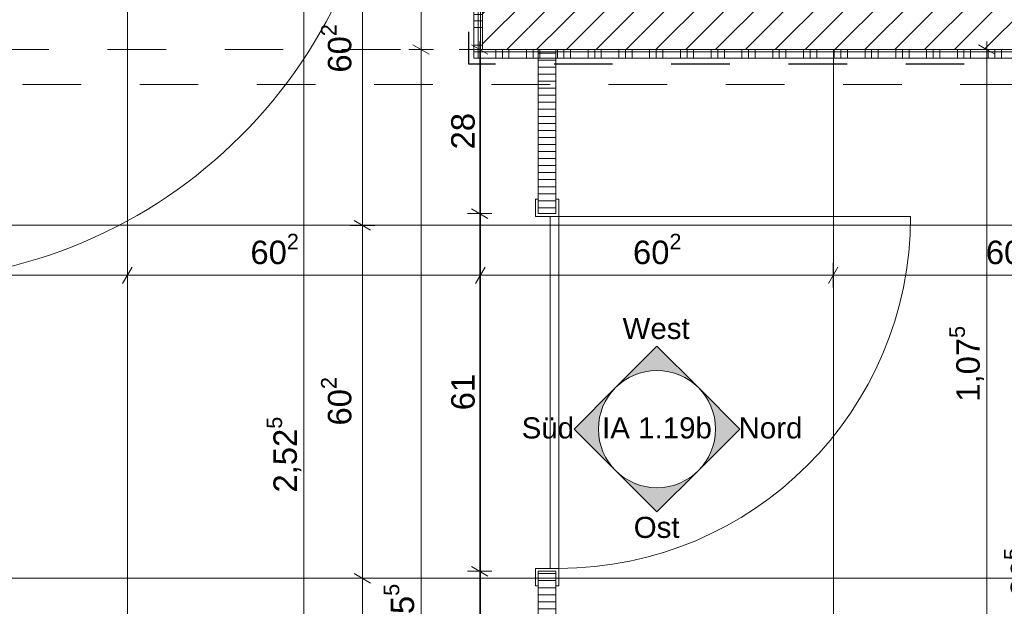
# Model space of a CAD drawing. Header units: metres. Extents: x -3.5 to 65.3, y -10.9 to 16.7.
# Tile 155 of 165: x 44.6 to 46.3, y 4.2 to 5.2. Entities that reach past the tile are written whole.
import ezdxf

# ---------------------------------------------------------------- set-up
doc = ezdxf.new("R2010")
doc.units = ezdxf.units.M
doc.header["$MEASUREMENT"] = 0
for name, pattern in [('Strichlinie eng', [0.046, 0.03, -0.016]), ('Untersicht', [0.04, 0.03, -0.01]), ('Wipeout_Contour', [1, 0, -1])]:
    doc.linetypes.add(name, pattern=pattern)
for name, color, linetype in [('102 - Bemaßung_ Beschriftung.Detail_ Ausschnitt', 7, 'Continuous'), ('206 - Marker.Innenansicht - Ausbau', 7, 'Continuous'), ('301 - Elemente.Linie', 7, 'Continuous'), ('605 - Struktur.Wand Innen', 7, 'Continuous'), ('608 - Struktur.Träger', 7, 'Continuous'), ('654 - Abdeckung.Wand Belag', 7, 'Continuous'), ('Neubau_606 - Struktur.Wand Innen Ausbau', 7, 'Continuous'), ('Neubau_650 - Abdeckung.Fußboden Aufbau', 7, 'Continuous'), ('Neubau_653 - Abdeckung.TB Verkofferung', 7, 'Continuous'), ('Neubau_702 - Einrichtung.Möbel Sanitär', 7, 'Continuous')]:
    doc.layers.add(name, color=color, linetype=linetype)
doc.styles.add('ERSTELLTER_STIL_1', font='txt')
doc.dimstyles.new('ERSTELLTER_STIL__1', dxfattribs={"dimtxt": 0.04, "dimasz": 0.02128, "dimexe": 0.18, "dimexo": 0.0625, "dimgap": 0, "dimtad": 1, "dimzin": 0, "dimdsep": 46, "dimtxsty": 'ERSTELLTER_STIL_1', "dimblk": 'ARROWHEAD_2', "dimblk1": 'ARROWHEAD_2', "dimblk2": 'ARROWHEAD_2', "dimcen": 0.09, "dimse1": 1, "dimse2": 1, "dimclrd": 7, "dimclre": 7, "dimclrt": 7, "dimazin": 0, "dimtfac": 1, "dimtdec": 4, "dimtmove": 0, "dimatfit": 3, "dimfxl": 1, "dimtolj": 1, "dimtzin": 0, "dimarcsym": 0})
doc.dimstyles.new('ERSTELLTER_STIL__3', dxfattribs={"dimtxt": 0.04, "dimasz": 0.02128, "dimexe": 0.18, "dimexo": 0.0625, "dimgap": 0, "dimtad": 1, "dimtih": 1, "dimtoh": 1, "dimzin": 0, "dimdsep": 46, "dimtxsty": 'ERSTELLTER_STIL_1', "dimblk": 'ARROWHEAD_2', "dimblk1": 'ARROWHEAD_2', "dimblk2": 'ARROWHEAD_2', "dimcen": 0.09, "dimse1": 1, "dimse2": 1, "dimclrd": 7, "dimclre": 7, "dimclrt": 7, "dimazin": 0, "dimtfac": 1, "dimtdec": 4, "dimtmove": 0, "dimatfit": 3, "dimfxl": 1, "dimtolj": 1, "dimtzin": 0, "dimarcsym": 0})
doc.dimstyles.new('ERSTELLTER_STIL__4', dxfattribs={"dimtxt": 0.04, "dimasz": 0.02128, "dimexe": 0.18, "dimexo": 0.0625, "dimgap": 0, "dimtad": 1, "dimtih": 1, "dimtoh": 1, "dimzin": 0, "dimdsep": 46, "dimtxsty": 'ERSTELLTER_STIL_1', "dimblk": 'ARROWHEAD_2', "dimblk1": 'ARROWHEAD_2', "dimblk2": 'ARROWHEAD_2', "dimcen": 0.09, "dimse1": 1, "dimse2": 1, "dimclrd": 7, "dimclre": 7, "dimclrt": 7, "dimazin": 0, "dimtfac": 1, "dimtdec": 4, "dimtmove": 2, "dimatfit": 3, "dimfxl": 1, "dimtolj": 1, "dimtzin": 0, "dimarcsym": 0})
pattern_1 = [(45, (0, 0), (-0.025455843, 0.025455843), [])]
pattern_2 = [(0, (0, 0), (0, 0.0120000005), [])]

# ---------------------------------------------------------------- blocks, each defined once
blk = doc.blocks.new('*X163')
at = {"layer": '654 - Abdeckung.Wand Belag', "color": 7, "linetype": 'Continuous', "lineweight": 5}
for p, q in [((45.405, 5.175), (45.4125, 5.175)), ((45.4125, 5.1825), (45.4125, 5.175)), ((45.4125, 5.175), (45.42, 5.175)), ((45.4163, 5.1863), (45.42, 5.1863))]:
    blk.add_line(p, q, dxfattribs=at)
blk = doc.blocks.new('*X164')
at = {"layer": '654 - Abdeckung.Wand Belag', "color": 7, "linetype": 'Continuous', "lineweight": 5}
for p, q in [((45.4125, 5.745), (45.4125, 5.7225)), ((45.405, 5.7225), (45.4125, 5.7225)), ((45.4125, 5.7225), (45.42, 5.7225)), ((45.4125, 5.7225), (45.4125, 5.67)), ((45.405, 5.7113), (45.4125, 5.7113)), ((45.405, 5.7), (45.4125, 5.7)), ((45.4125, 5.7113), (45.42, 5.7113)), ((45.4125, 5.7), (45.42, 5.7)), ((45.405, 5.67), (45.4125, 5.67)), ((45.4125, 5.67), (45.42, 5.67)), ((45.4125, 5.67), (45.4125, 5.6175)), ((45.405, 5.6588), (45.4125, 5.6588)), ((45.405, 5.6475), (45.4125, 5.6475)), ((45.4125, 5.6588), (45.42, 5.6588)), ((45.4125, 5.6475), (45.42, 5.6475)), ((45.405, 5.6175), (45.4125, 5.6175)), ((45.4125, 5.6175), (45.42, 5.6175)), ((45.4125, 5.6175), (45.4125, 5.565)), ((45.405, 5.6063), (45.4125, 5.6063)), ((45.405, 5.595), (45.4125, 5.595)), ((45.4125, 5.6063), (45.42, 5.6063)), ((45.4125, 5.595), (45.42, 5.595)), ((45.405, 5.565), (45.4125, 5.565)), ((45.4125, 5.565), (45.42, 5.565)), ((45.4125, 5.565), (45.4125, 5.5125)), ((45.405, 5.5538), (45.4125, 5.5538)), ((45.4125, 5.5538), (45.42, 5.5538)), ((45.405, 5.5425), (45.4125, 5.5425)), ((45.4125, 5.5425), (45.42, 5.5425)), ((45.405, 5.5125), (45.4125, 5.5125)), ((45.4125, 5.5125), (45.42, 5.5125)), ((45.4125, 5.5125), (45.4125, 5.46)), ((45.405, 5.5013), (45.4125, 5.5013)), ((45.4125, 5.5013), (45.42, 5.5013)), ((45.405, 5.49), (45.4125, 5.49)), ((45.4125, 5.49), (45.42, 5.49)), ((45.405, 5.46), (45.4125, 5.46)), ((45.4125, 5.46), (45.42, 5.46)), ((45.4125, 5.46), (45.4125, 5.4075)), ((45.405, 5.4488), (45.4125, 5.4488)), ((45.4125, 5.4488), (45.42, 5.4488)), ((45.405, 5.4375), (45.4125, 5.4375)), ((45.4125, 5.4375), (45.42, 5.4375)), ((45.405, 5.4075), (45.4125, 5.4075)), ((45.405, 5.3963), (45.4125, 5.3963)), ((45.4125, 5.4075), (45.42, 5.4075)), ((45.4125, 5.4075), (45.4125, 5.355)), ((45.4125, 5.3963), (45.42, 5.3963)), ((45.405, 5.385), (45.4125, 5.385)), ((45.4125, 5.385), (45.42, 5.385)), ((45.405, 5.355), (45.4125, 5.355)), ((45.405, 5.3438), (45.4125, 5.3438)), ((45.4125, 5.355), (45.42, 5.355)), ((45.4125, 5.355), (45.4125, 5.3025)), ((45.4125, 5.3438), (45.42, 5.3438)), ((45.405, 5.3325), (45.4125, 5.3325)), ((45.4125, 5.3325), (45.42, 5.3325)), ((45.405, 5.3025), (45.4125, 5.3025)), ((45.4125, 5.3025), (45.42, 5.3025)), ((45.4125, 5.3025), (45.4125, 5.25)), ((45.405, 5.2913), (45.4125, 5.2913)), ((45.405, 5.28), (45.4125, 5.28)), ((45.4125, 5.2913), (45.42, 5.2913)), ((45.4125, 5.28), (45.42, 5.28)), ((45.405, 5.25), (45.4125, 5.25)), ((45.4125, 5.25), (45.42, 5.25)), ((45.4125, 5.25), (45.4125, 5.1975)), ((45.405, 5.2388), (45.4125, 5.2388)), ((45.405, 5.2275), (45.4125, 5.2275)), ((45.4125, 5.2388), (45.42, 5.2388)), ((45.4125, 5.2275), (45.42, 5.2275)), ((45.405, 5.1975), (45.4125, 5.1975)), ((45.4125, 5.1975), (45.42, 5.1975)), ((45.4125, 5.1975), (45.4125, 5.19))]:
    blk.add_line(p, q, dxfattribs=at)
blk = doc.blocks.new('*X165')
at = {"layer": '654 - Abdeckung.Wand Belag', "color": 7, "linetype": 'Continuous', "lineweight": 5}
for p, q in [((45.405, 5.1863), (45.4125, 5.1863)), ((45.405, 5.175), (45.405, 5.175)), ((45.4125, 5.19), (45.4125, 5.1825)), ((45.4125, 5.1863), (45.4163, 5.1863))]:
    blk.add_line(p, q, dxfattribs=at)
blk = doc.blocks.new('*X166')
at = {"layer": '654 - Abdeckung.Wand Belag', "color": 7, "linetype": 'Continuous', "lineweight": 5}
for p, q in [((45.42, 5.1863), (45.465, 5.1863)), ((45.42, 5.175), (45.465, 5.175)), ((45.4425, 5.19), (45.4425, 5.175)), ((45.4537, 5.19), (45.4537, 5.175)), ((45.465, 5.19), (45.465, 5.175)), ((45.465, 5.1863), (45.5175, 5.1863)), ((45.465, 5.175), (45.5175, 5.175)), ((45.495, 5.19), (45.495, 5.175)), ((45.5062, 5.19), (45.5062, 5.175)), ((45.5175, 5.19), (45.5175, 5.175)), ((45.5175, 5.1863), (45.57, 5.1863)), ((45.5175, 5.175), (45.57, 5.175)), ((45.5475, 5.19), (45.5475, 5.175)), ((45.5587, 5.19), (45.5587, 5.175)), ((45.57, 5.19), (45.57, 5.175)), ((45.57, 5.1863), (45.6225, 5.1863)), ((45.57, 5.175), (45.6225, 5.175)), ((45.6, 5.19), (45.6, 5.175)), ((45.6112, 5.19), (45.6112, 5.175)), ((45.6225, 5.19), (45.6225, 5.175)), ((45.6225, 5.1863), (45.675, 5.1863)), ((45.6225, 5.175), (45.675, 5.175)), ((45.6525, 5.19), (45.6525, 5.175)), ((45.6637, 5.19), (45.6637, 5.175)), ((45.675, 5.19), (45.675, 5.175)), ((45.675, 5.1863), (45.7275, 5.1863)), ((45.675, 5.175), (45.7275, 5.175)), ((45.705, 5.19), (45.705, 5.175)), ((45.7162, 5.19), (45.7162, 5.175)), ((45.7275, 5.19), (45.7275, 5.175)), ((45.7275, 5.1863), (45.78, 5.1863)), ((45.7275, 5.175), (45.78, 5.175)), ((45.7575, 5.19), (45.7575, 5.175)), ((45.7687, 5.19), (45.7687, 5.175)), ((45.78, 5.19), (45.78, 5.175)), ((45.78, 5.1863), (45.8325, 5.1863)), ((45.78, 5.175), (45.8325, 5.175)), ((45.81, 5.19), (45.81, 5.175)), ((45.8212, 5.19), (45.8212, 5.175)), ((45.8325, 5.19), (45.8325, 5.175)), ((45.8325, 5.1863), (45.885, 5.1863)), ((45.8325, 5.175), (45.885, 5.175)), ((45.8625, 5.19), (45.8625, 5.175)), ((45.8737, 5.19), (45.8737, 5.175)), ((45.885, 5.19), (45.885, 5.175)), ((45.885, 5.1863), (45.9375, 5.1863)), ((45.885, 5.175), (45.9375, 5.175)), ((45.915, 5.19), (45.915, 5.175)), ((45.9262, 5.19), (45.9262, 5.175)), ((45.9375, 5.19), (45.9375, 5.175)), ((45.9375, 5.1863), (45.99, 5.1863)), ((45.9375, 5.175), (45.99, 5.175)), ((45.9675, 5.19), (45.9675, 5.175)), ((45.9787, 5.19), (45.9787, 5.175)), ((45.99, 5.19), (45.99, 5.175)), ((45.99, 5.1863), (46.0425, 5.1863)), ((45.99, 5.175), (46.0425, 5.175)), ((46.02, 5.19), (46.02, 5.175)), ((46.0312, 5.19), (46.0312, 5.175)), ((46.0425, 5.19), (46.0425, 5.175)), ((46.0425, 5.1863), (46.095, 5.1863)), ((46.0425, 5.175), (46.095, 5.175)), ((46.0725, 5.19), (46.0725, 5.175)), ((46.0837, 5.19), (46.0837, 5.175)), ((46.095, 5.19), (46.095, 5.175)), ((46.095, 5.1863), (46.1475, 5.1863)), ((46.095, 5.175), (46.1475, 5.175)), ((46.125, 5.19), (46.125, 5.175)), ((46.1362, 5.19), (46.1362, 5.175)), ((46.1475, 5.19), (46.1475, 5.175)), ((46.1475, 5.1863), (46.2, 5.1863)), ((46.1475, 5.175), (46.2, 5.175)), ((46.1775, 5.19), (46.1775, 5.175)), ((46.1887, 5.19), (46.1887, 5.175)), ((46.2, 5.19), (46.2, 5.175)), ((46.2, 5.1863), (46.2525, 5.1863)), ((46.2, 5.175), (46.2525, 5.175)), ((46.23, 5.19), (46.23, 5.175)), ((46.2412, 5.19), (46.2412, 5.175)), ((46.2525, 5.19), (46.2525, 5.175)), ((46.2525, 5.1863), (46.305, 5.1863)), ((46.2525, 5.175), (46.305, 5.175)), ((46.2825, 5.19), (46.2825, 5.175)), ((46.2937, 5.19), (46.2937, 5.175)), ((46.305, 5.19), (46.305, 5.175)), ((46.305, 5.1863), (46.3575, 5.1863)), ((46.305, 5.175), (46.3575, 5.175)), ((46.335, 5.19), (46.335, 5.175)), ((46.3462, 5.19), (46.3462, 5.175)), ((46.3575, 5.19), (46.3575, 5.175)), ((46.3575, 5.1863), (46.41, 5.1863)), ((46.3575, 5.175), (46.41, 5.175)), ((46.3875, 5.19), (46.3875, 5.175)), ((46.3987, 5.19), (46.3987, 5.175)), ((46.41, 5.19), (46.41, 5.175)), ((46.41, 5.1863), (46.4625, 5.1863)), ((46.41, 5.175), (46.4625, 5.175)), ((46.44, 5.19), (46.44, 5.175)), ((46.4512, 5.19), (46.4512, 5.175)), ((46.4625, 5.19), (46.4625, 5.175)), ((46.4625, 5.1863), (46.515, 5.1863)), ((46.4625, 5.175), (46.515, 5.175)), ((46.4925, 5.19), (46.4925, 5.175)), ((46.5037, 5.19), (46.5037, 5.175)), ((46.515, 5.19), (46.515, 5.175)), ((46.515, 5.1863), (46.5675, 5.1863)), ((46.515, 5.175), (46.5675, 5.175)), ((46.545, 5.19), (46.545, 5.175)), ((46.5562, 5.19), (46.5562, 5.175)), ((46.5675, 5.19), (46.5675, 5.175)), ((46.5675, 5.1863), (46.605, 5.1863)), ((46.5675, 5.175), (46.605, 5.175)), ((46.5975, 5.19), (46.5975, 5.175))]:
    blk.add_line(p, q, dxfattribs=at)
blk = doc.blocks.new('*D232')
at = {"layer": '102 - Bemaßung_ Beschriftung.Detail_ Ausschnitt', "color": 7, "linetype": 'Continuous', "lineweight": 5}
for p, q in [((45.6981, 6.489), (45.6819, 6.461)), ((45.69, 6.454), (45.69, 6.496)), ((46.6281, 6.489), (46.6119, 6.461)), ((46.62, 6.454), (46.62, 6.496)), ((45.69, 6.475), (46.62, 6.475))]:
    blk.add_line(p, q, dxfattribs=at)
at = {"layer": '102 - Bemaßung_ Beschriftung.Detail_ Ausschnitt', "color": 7, "lineweight": 5, "insert": (46.1246, 6.483), "char_height": 0.04, "attachment_point": 7, "style": 'ERSTELLTER_STIL_1'}
blk.add_mtext('\\A1;{\\pql;\\fArial|b0|i0|c0|p38;93}', dxfattribs=at)
blk = doc.blocks.new('ARROWHEAD_2')
at = {"color": 0, "linetype": 'Continuous', "lineweight": 0}
for p, q in [((0, 0), (-1, 0)), ((-0.378, -0.655), (0.378, 0.655))]:
    blk.add_line(p, q, dxfattribs=at)
blk = doc.blocks.new('*D255')
at = {"layer": '102 - Bemaßung_ Beschriftung.Detail_ Ausschnitt', "color": 7, "linetype": 'Continuous', "lineweight": 5}
for p, q in [((45.301, 5.1981), (45.329, 5.1819)), ((45.336, 5.19), (45.294, 5.19)), ((45.315, 3.235), (45.315, 5.19)), ((45.301, 3.2431), (45.329, 3.2269)), ((45.336, 3.235), (45.294, 3.235)), ((45.315, 3.2213), (45.315, 3.235))]:
    blk.add_line(p, q, dxfattribs=at)
at = {"layer": '102 - Bemaßung_ Beschriftung.Detail_ Ausschnitt', "color": 7, "lineweight": 5, "insert": (45.3148, 4.1493), "char_height": 0.04, "attachment_point": 7, "rotation": 90, "style": 'ERSTELLTER_STIL_1'}
blk.add_mtext('\\A1;{\\pql;\\fArial|b0|i0|c0|p38;1,95\\fArial|b0|i0|c0|p38;\\A1{\\H.66x;\\S5^  ;}}', dxfattribs=at)
blk = doc.blocks.new('*D256')
at = {"layer": '102 - Bemaßung_ Beschriftung.Detail_ Ausschnitt', "color": 7, "linetype": 'Continuous', "lineweight": 5}
for p, q in [((45.329, 5.7519), (45.301, 5.7681)), ((45.315, 5.76), (45.315, 5.7737)), ((45.336, 5.76), (45.294, 5.76)), ((45.315, 5.19), (45.315, 5.76)), ((45.301, 5.1981), (45.329, 5.1819)), ((45.336, 5.19), (45.294, 5.19))]:
    blk.add_line(p, q, dxfattribs=at)
at = {"layer": '102 - Bemaßung_ Beschriftung.Detail_ Ausschnitt', "color": 7, "lineweight": 5, "insert": (45.307, 5.4446), "char_height": 0.04, "attachment_point": 7, "rotation": 90, "style": 'ERSTELLTER_STIL_1'}
blk.add_mtext('\\A1;{\\pql;\\fArial|b0|i0|c0|p38;57}', dxfattribs=at)
blk = doc.blocks.new('*D259')
at = {"layer": '102 - Bemaßung_ Beschriftung.Detail_ Ausschnitt', "color": 7, "linetype": 'Continuous', "lineweight": 5}
for p, q in [((46.294, 5.1819), (46.266, 5.1981)), ((46.28, 5.19), (46.28, 5.2037)), ((46.301, 5.19), (46.259, 5.19)), ((46.28, 4.115), (46.28, 5.19)), ((46.266, 4.1231), (46.294, 4.1069)), ((46.301, 4.115), (46.259, 4.115))]:
    blk.add_line(p, q, dxfattribs=at)
at = {"layer": '102 - Bemaßung_ Beschriftung.Detail_ Ausschnitt', "color": 7, "lineweight": 5, "insert": (46.2798, 4.5893), "char_height": 0.04, "attachment_point": 7, "rotation": 90, "style": 'ERSTELLTER_STIL_1'}
blk.add_mtext('\\A1;{\\pql;\\fArial|b0|i0|c0|p38;1,07\\fArial|b0|i0|c0|p38;\\A1{\\H.66x;\\S5^  ;}}', dxfattribs=at)
blk = doc.blocks.new('*D326')
at = {"layer": '102 - Bemaßung_ Beschriftung.Detail_ Ausschnitt', "color": 7, "linetype": 'Continuous', "lineweight": 5}
for p, q in [((46.366, 4.4881), (46.394, 4.4719)), ((46.401, 4.48), (46.359, 4.48)), ((46.38, 4.115), (46.38, 4.48)), ((46.366, 4.1231), (46.394, 4.1069)), ((46.401, 4.115), (46.359, 4.115))]:
    blk.add_line(p, q, dxfattribs=at)
at = {"layer": '102 - Bemaßung_ Beschriftung.Detail_ Ausschnitt', "color": 7, "lineweight": 5, "insert": (46.3727, 4.2571), "char_height": 0.04, "attachment_point": 7, "rotation": 90, "style": 'ERSTELLTER_STIL_1'}
blk.add_mtext('\\A1;{\\pql;\\fArial|b0|i0|c0|p38;36\\fArial|b0|i0|c0|p38;\\A1{\\H.66x;\\S5^  ;}}', dxfattribs=at)
blk = doc.blocks.new('*D334')
at = {"layer": '102 - Bemaßung_ Beschriftung.Detail_ Ausschnitt', "color": 7, "linetype": 'Continuous', "lineweight": 5}
for p, q in [((45.401, 4.3081), (45.429, 4.2919)), ((45.436, 4.3), (45.394, 4.3)), ((45.415, 3.9775), (45.415, 4.3)), ((45.401, 3.9856), (45.429, 3.9694)), ((45.436, 3.9775), (45.394, 3.9775))]:
    blk.add_line(p, q, dxfattribs=at)
at = {"layer": '102 - Bemaßung_ Beschriftung.Detail_ Ausschnitt', "color": 7, "lineweight": 5, "insert": (45.4077, 4.0884), "char_height": 0.04, "attachment_point": 7, "rotation": 90, "style": 'ERSTELLTER_STIL_1'}
blk.add_mtext('\\A1;{\\pql;\\fArial|b0|i0|c0|p38;32\\fArial|b0|i0|c0|p38;\\A1{\\H.66x;\\S25^  ;}}', dxfattribs=at)
blk = doc.blocks.new('*D335')
at = {"layer": '102 - Bemaßung_ Beschriftung.Detail_ Ausschnitt', "color": 7, "linetype": 'Continuous', "lineweight": 5}
for p, q in [((45.436, 4.91), (45.394, 4.91)), ((45.401, 4.9181), (45.429, 4.9019)), ((45.415, 4.3), (45.415, 4.91)), ((45.401, 4.3081), (45.429, 4.2919)), ((45.436, 4.3), (45.394, 4.3))]:
    blk.add_line(p, q, dxfattribs=at)
at = {"layer": '102 - Bemaßung_ Beschriftung.Detail_ Ausschnitt', "color": 7, "lineweight": 5, "insert": (45.407, 4.5746), "char_height": 0.04, "attachment_point": 7, "rotation": 90, "style": 'ERSTELLTER_STIL_1'}
blk.add_mtext('\\A1;{\\pql;\\fArial|b0|i0|c0|p38;61}', dxfattribs=at)
blk = doc.blocks.new('*D336')
at = {"layer": '102 - Bemaßung_ Beschriftung.Detail_ Ausschnitt', "color": 7, "linetype": 'Continuous', "lineweight": 5}
for p, q in [((45.429, 5.1819), (45.401, 5.1981)), ((45.415, 5.19), (45.415, 5.2037)), ((45.436, 5.19), (45.394, 5.19)), ((45.415, 4.91), (45.415, 5.19)), ((45.436, 4.91), (45.394, 4.91)), ((45.401, 4.9181), (45.429, 4.9019))]:
    blk.add_line(p, q, dxfattribs=at)
at = {"layer": '102 - Bemaßung_ Beschriftung.Detail_ Ausschnitt', "color": 7, "lineweight": 5, "insert": (45.407, 5.0196), "char_height": 0.04, "attachment_point": 7, "rotation": 90, "style": 'ERSTELLTER_STIL_1'}
blk.add_mtext('\\A1;{\\pql;\\fArial|b0|i0|c0|p38;28}', dxfattribs=at)
blk = doc.blocks.new('*D351')
at = {"layer": '102 - Bemaßung_ Beschriftung.Detail_ Ausschnitt', "color": 7, "linetype": 'Continuous', "lineweight": 5}
for p, q in [((45.129, 5.7519), (45.101, 5.7681)), ((45.115, 5.76), (45.115, 5.7737)), ((45.136, 5.76), (45.094, 5.76)), ((45.115, 3.235), (45.115, 5.76)), ((45.101, 3.2431), (45.129, 3.2269)), ((45.136, 3.235), (45.094, 3.235)), ((45.115, 3.2213), (45.115, 3.235))]:
    blk.add_line(p, q, dxfattribs=at)
at = {"layer": '102 - Bemaßung_ Beschriftung.Detail_ Ausschnitt', "color": 7, "lineweight": 5, "insert": (45.1148, 4.4343), "char_height": 0.04, "attachment_point": 7, "rotation": 90, "style": 'ERSTELLTER_STIL_1'}
blk.add_mtext('\\A1;{\\pql;\\fArial|b0|i0|c0|p38;2,52\\fArial|b0|i0|c0|p38;\\A1{\\H.66x;\\S5^  ;}}', dxfattribs=at)
blk = doc.blocks.new('*D383')
at = {"layer": '102 - Bemaßung_ Beschriftung.Detail_ Ausschnitt', "color": 7, "linetype": 'Continuous', "lineweight": 5}
for p, q in [((44.212, 4.784), (44.212, 4.826)), ((44.814, 4.784), (44.814, 4.826)), ((44.2201, 4.819), (44.2039, 4.791)), ((44.212, 4.805), (44.814, 4.805)), ((44.8221, 4.819), (44.8059, 4.791))]:
    blk.add_line(p, q, dxfattribs=at)
at = {"layer": '102 - Bemaßung_ Beschriftung.Detail_ Ausschnitt', "color": 7, "lineweight": 5, "insert": (44.4726, 4.8123), "char_height": 0.04, "attachment_point": 7, "style": 'ERSTELLTER_STIL_1'}
blk.add_mtext('\\A1;{\\pql;\\fArial|b0|i0|c0|p38;60\\fArial|b0|i0|c0|p38;\\A1{\\H.66x;\\S2^  ;}}', dxfattribs=at)
blk = doc.blocks.new('*D384')
at = {"layer": '102 - Bemaßung_ Beschriftung.Detail_ Ausschnitt', "color": 7, "linetype": 'Continuous', "lineweight": 5}
for p, q in [((44.814, 4.784), (44.814, 4.826)), ((45.416, 4.784), (45.416, 4.826)), ((44.8221, 4.819), (44.8059, 4.791)), ((44.814, 4.805), (45.416, 4.805)), ((45.4241, 4.819), (45.4079, 4.791))]:
    blk.add_line(p, q, dxfattribs=at)
at = {"layer": '102 - Bemaßung_ Beschriftung.Detail_ Ausschnitt', "color": 7, "lineweight": 5, "insert": (45.0239, 4.8123), "char_height": 0.04, "attachment_point": 7, "style": 'ERSTELLTER_STIL_1'}
blk.add_mtext('\\A1;{\\pql;\\fArial|b0|i0|c0|p38;60\\fArial|b0|i0|c0|p38;\\A1{\\H.66x;\\S2^  ;}}', dxfattribs=at)
blk = doc.blocks.new('*D385')
at = {"layer": '102 - Bemaßung_ Beschriftung.Detail_ Ausschnitt', "color": 7, "linetype": 'Continuous', "lineweight": 5}
for p, q in [((45.416, 4.784), (45.416, 4.826)), ((46.018, 4.784), (46.018, 4.826)), ((45.4241, 4.819), (45.4079, 4.791)), ((45.416, 4.805), (46.018, 4.805)), ((46.0261, 4.819), (46.0099, 4.791))]:
    blk.add_line(p, q, dxfattribs=at)
at = {"layer": '102 - Bemaßung_ Beschriftung.Detail_ Ausschnitt', "color": 7, "lineweight": 5, "insert": (45.6766, 4.8123), "char_height": 0.04, "attachment_point": 7, "style": 'ERSTELLTER_STIL_1'}
blk.add_mtext('\\A1;{\\pql;\\fArial|b0|i0|c0|p38;60\\fArial|b0|i0|c0|p38;\\A1{\\H.66x;\\S2^  ;}}', dxfattribs=at)
blk = doc.blocks.new('*D386')
at = {"layer": '102 - Bemaßung_ Beschriftung.Detail_ Ausschnitt', "color": 7, "linetype": 'Continuous', "lineweight": 5}
for p, q in [((46.018, 4.784), (46.018, 4.826)), ((46.62, 4.784), (46.62, 4.826)), ((46.0261, 4.819), (46.0099, 4.791)), ((46.018, 4.805), (46.62, 4.805)), ((46.6281, 4.819), (46.6119, 4.791))]:
    blk.add_line(p, q, dxfattribs=at)
at = {"layer": '102 - Bemaßung_ Beschriftung.Detail_ Ausschnitt', "color": 7, "lineweight": 5, "insert": (46.2786, 4.8123), "char_height": 0.04, "attachment_point": 7, "style": 'ERSTELLTER_STIL_1'}
blk.add_mtext('\\A1;{\\pql;\\fArial|b0|i0|c0|p38;60\\fArial|b0|i0|c0|p38;\\A1{\\H.66x;\\S2^  ;}}', dxfattribs=at)
blk = doc.blocks.new('*D390')
at = {"layer": '102 - Bemaßung_ Beschriftung.Detail_ Ausschnitt', "color": 7, "linetype": 'Continuous', "lineweight": 5}
for p, q in [((45.236, 4.288), (45.194, 4.288)), ((45.201, 4.2961), (45.229, 4.2799)), ((45.215, 3.686), (45.215, 4.288)), ((45.201, 3.6941), (45.229, 3.6779))]:
    blk.add_line(p, q, dxfattribs=at)
at = {"layer": '102 - Bemaßung_ Beschriftung.Detail_ Ausschnitt', "color": 7, "lineweight": 5, "insert": (45.2077, 3.9466), "char_height": 0.04, "attachment_point": 7, "rotation": 90, "style": 'ERSTELLTER_STIL_1'}
blk.add_mtext('\\A1;{\\pql;\\fArial|b0|i0|c0|p38;60\\fArial|b0|i0|c0|p38;\\A1{\\H.66x;\\S2^  ;}}', dxfattribs=at)
blk = doc.blocks.new('*D391')
at = {"layer": '102 - Bemaßung_ Beschriftung.Detail_ Ausschnitt', "color": 7, "linetype": 'Continuous', "lineweight": 5}
for p, q in [((45.236, 4.89), (45.194, 4.89)), ((45.201, 4.8981), (45.229, 4.8819)), ((45.215, 4.288), (45.215, 4.89)), ((45.236, 4.288), (45.194, 4.288)), ((45.201, 4.2961), (45.229, 4.2799))]:
    blk.add_line(p, q, dxfattribs=at)
at = {"layer": '102 - Bemaßung_ Beschriftung.Detail_ Ausschnitt', "color": 7, "lineweight": 5, "insert": (45.2077, 4.5486), "char_height": 0.04, "attachment_point": 7, "rotation": 90, "style": 'ERSTELLTER_STIL_1'}
blk.add_mtext('\\A1;{\\pql;\\fArial|b0|i0|c0|p38;60\\fArial|b0|i0|c0|p38;\\A1{\\H.66x;\\S2^  ;}}', dxfattribs=at)
blk = doc.blocks.new('*D392')
at = {"layer": '102 - Bemaßung_ Beschriftung.Detail_ Ausschnitt', "color": 7, "linetype": 'Continuous', "lineweight": 5}
for p, q in [((45.201, 5.5001), (45.229, 5.4839)), ((45.236, 5.492), (45.194, 5.492)), ((45.215, 4.89), (45.215, 5.492)), ((45.236, 4.89), (45.194, 4.89)), ((45.201, 4.8981), (45.229, 4.8819))]:
    blk.add_line(p, q, dxfattribs=at)
at = {"layer": '102 - Bemaßung_ Beschriftung.Detail_ Ausschnitt', "color": 7, "lineweight": 5, "insert": (45.2077, 5.1506), "char_height": 0.04, "attachment_point": 7, "rotation": 90, "style": 'ERSTELLTER_STIL_1'}
blk.add_mtext('\\A1;{\\pql;\\fArial|b0|i0|c0|p38;60\\fArial|b0|i0|c0|p38;\\A1{\\H.66x;\\S2^  ;}}', dxfattribs=at)

msp = doc.modelspace()

# ---------------------------------------------------------------- hatches: boundary and pattern name
at = {"layer": '206 - Marker.Innenansicht - Ausbau', "linetype": 'Continuous', "lineweight": 0, "true_color": 0x000000}
for points in [[(45.7882, 4.6132), (45.7175, 4.6839), (45.6468, 4.6132, -0.414214)], [(45.6468, 4.6132), (45.5761, 4.5425), (45.6468, 4.4718, -0.414214)], [(45.7882, 4.4718), (45.8589, 4.5425), (45.7882, 4.6132, -0.414214)], [(45.6468, 4.4718), (45.7175, 4.4011), (45.7882, 4.4718, -0.414214)]]:
    msp.add_hatch(color=18, dxfattribs=at).paths.add_polyline_path(points)
at = {"layer": 'Neubau_650 - Abdeckung.Fußboden Aufbau', "linetype": 'Continuous', "lineweight": 13, "true_color": 0xafafaf}
h = msp.add_hatch(dxfattribs=at)
h.set_pattern_fill('Raster_60x60_Fuge_2mm_0001', color=253, style=0, pattern_type=2)
h.set_pattern_definition([(360, (44.814, 4.89), (4e-09, 0.602), []), (90, (44.814, 4.89), (-0.602, 4e-09), [])])
h.paths.add_polyline_path([(45.4202, 5.76), (44.39, 5.76), (44.39, 3.235), (47.045, 3.235), (47.045, 4.89), (46.62, 4.89), (46.62, 5.19), (45.4202, 5.19)])
at = {"layer": 'Neubau_702 - Einrichtung.Möbel Sanitär', "linetype": 'Continuous', "lineweight": 0, "true_color": 0x000000}
h = msp.add_hatch(dxfattribs=at)
h.set_pattern_fill('Holz__Sperrholz_1_0001', color=18, style=0, pattern_type=2)
h.set_pattern_definition(pattern_2)
h.paths.add_polyline_path([(45.545, 4.3), (45.515, 4.3), (45.515, 3.9775), (45.545, 3.9775)])

# ---------------------------------------------------------------- linework, layer by layer
at = {"layer": '206 - Marker.Innenansicht - Ausbau', "color": 7, "linetype": 'Continuous', "lineweight": 9}
for p, q in [((45.7175, 4.6839), (45.6468, 4.6132)), ((45.7882, 4.6132), (45.7175, 4.6839)), ((45.6468, 4.6132), (45.5761, 4.5425)), ((45.8589, 4.5425), (45.7882, 4.6132)), ((45.5761, 4.5425), (45.6468, 4.4718)), ((45.7882, 4.4718), (45.8589, 4.5425)), ((45.6468, 4.4718), (45.7175, 4.4011)), ((45.7175, 4.4011), (45.7882, 4.4718))]:
    msp.add_line(p, q, dxfattribs=at)
at = {"layer": '206 - Marker.Innenansicht - Ausbau', "color": 7, "linetype": 'Continuous', "lineweight": 9, "flags": 128}
msp.add_lwpolyline([(45.8175, 4.5425, 1), (45.6175, 4.5425, 1)], format="xyb", close=True, dxfattribs=at)
at = {"layer": '654 - Abdeckung.Wand Belag', "color": 7, "linetype": 'Continuous', "lineweight": 5, "flags": 128}
for points in [[(45.405, 5.745), (45.405, 5.175)], [(45.405, 5.175), (45.42, 5.175)], [(45.42, 5.175), (46.605, 5.175)]]:
    msp.add_lwpolyline(points, dxfattribs=at)
at = {"layer": 'Neubau_606 - Struktur.Wand Innen Ausbau', "color": 1, "linetype": 'Continuous', "lineweight": 9}
msp.add_arc((44.41, 5.64), 0.845, 270, 0, dxfattribs=at)
at = {"layer": 'Neubau_650 - Abdeckung.Fußboden Aufbau', "color": 1, "linetype": 'Continuous', "lineweight": 13, "flags": 128}
msp.add_lwpolyline([(44.39, 3.235), (47.045, 3.235), (47.045, 4.89), (46.62, 4.89), (46.62, 5.19), (45.4202, 5.19), (45.4202, 5.76)], dxfattribs=at)
at = {"layer": 'Neubau_653 - Abdeckung.TB Verkofferung', "color": 1, "linetype": 'Untersicht', "lineweight": 9}
msp.add_line((42.435, 5.1305), (46.62, 5.1305), dxfattribs=at)
at = {"layer": 'Neubau_702 - Einrichtung.Möbel Sanitär', "color": 1, "linetype": 'Continuous', "lineweight": 13}
for p, q in [((45.515, 4.935), (45.51, 4.935)), ((45.51, 4.935), (45.51, 4.905)), ((45.515, 4.91), (45.515, 4.935)), ((45.55, 4.935), (45.545, 4.935)), ((45.545, 4.935), (45.545, 4.91)), ((45.55, 4.905), (45.55, 4.935)), ((45.545, 4.91), (45.515, 4.91)), ((45.51, 4.905), (45.535, 4.905)), ((45.535, 4.905), (45.55, 4.905)), ((45.535, 4.305), (45.535, 4.905)), ((45.535, 4.905), (45.55, 4.905)), ((45.55, 4.905), (45.55, 4.305)), ((45.55, 4.905), (46.15, 4.905)), ((45.51, 4.305), (45.535, 4.305)), ((45.51, 4.275), (45.51, 4.305)), ((45.535, 4.305), (45.55, 4.305)), ((45.55, 4.305), (45.535, 4.305)), ((45.55, 4.305), (45.55, 4.275)), ((45.545, 4.3), (45.515, 4.3)), ((45.515, 4.3), (45.515, 4.275)), ((45.545, 4.275), (45.545, 4.3)), ((45.515, 4.275), (45.51, 4.275)), ((45.55, 4.275), (45.545, 4.275))]:
    msp.add_line(p, q, dxfattribs=at)
at = {"layer": 'Neubau_702 - Einrichtung.Möbel Sanitär', "color": 1, "linetype": 'Continuous', "lineweight": 18}
for p, q in [((45.545, 4.91), (45.515, 4.91)), ((45.545, 4.91), (45.515, 4.91)), ((45.545, 4.91), (45.515, 4.91)), ((45.545, 4.3), (45.515, 4.3)), ((45.545, 4.3), (45.515, 4.3)), ((45.545, 4.3), (45.515, 4.3))]:
    msp.add_line(p, q, dxfattribs=at)
at = {"layer": 'Neubau_702 - Einrichtung.Möbel Sanitär', "color": 1, "linetype": 'Continuous', "lineweight": 18, "flags": 128}
for points in [[(45.515, 4.3), (45.515, 3.9775)], [(45.545, 4.115), (45.545, 4.3)]]:
    msp.add_lwpolyline(points, dxfattribs=at)
at = {"layer": 'Neubau_702 - Einrichtung.Möbel Sanitär', "color": 1, "linetype": 'Continuous', "lineweight": 9}
msp.add_arc((45.55, 4.905), 0.6, 270, 0, dxfattribs=at)

# ---------------------------------------------------------------- texts
at = {"layer": '206 - Marker.Innenansicht - Ausbau', "color": 7, "lineweight": 9, "char_height": 0.036, "style": 'ERSTELLTER_STIL_1'}
for s, insert, attachment_point in [('\\A1;{\\pqr;\\pt0;\\fArial|b0|i0|c0|p38;West}', (45.7733, 4.6957), 9), ('\\A1;{\\pqr;\\pt0;\\fArial|b0|i0|c0|p38;Süd}', (45.5761, 4.5443), 6), ('\\A1;{\\pqc;\\pt0;\\fArial|b0|i0|c0|p38;IA 1.19b}', (45.7175, 4.5443), 5), ('\\A1;{\\pqr;\\pt0;\\fArial|b0|i0|c0|p38;Nord}', (45.9656, 4.5443), 6), ('\\A1;{\\pqr;\\pt0;\\fArial|b0|i0|c0|p38;Ost}', (45.756, 4.3929), 3)]:
    msp.add_mtext(s, dxfattribs=dict(at, insert=insert, attachment_point=attachment_point))

# ---------------------------------------------------------------- dimensions: what is measured, and where the dimension line sits
at = {"layer": '102 - Bemaßung_ Beschriftung.Detail_ Ausschnitt', "color": 7, "linetype": 'Continuous', "lineweight": 5}
for base, p1, p2, picture, middle in [((45.215, 5.492), (44.814, 4.89), (44.814, 5.492), '*D392', (45.187, 5.2351)), ((45.415, 4.91), (45.515, 4.3), (45.515, 4.91), '*D335', (45.387, 4.6051)), ((45.215, 4.89), (44.814, 4.288), (44.814, 4.89), '*D391', (45.187, 4.6331)), ((46.37999, 4.48003), (47.04499, 4.115), (46.47999, 4.48003), '*D326', (46.35199, 4.34166)), ((45.415, 4.3), (45.515, 3.9775), (45.515, 4.3), '*D334', (45.387, 4.1881)), ((45.215, 4.288), (44.814, 3.686), (44.814, 4.288), '*D390', (45.187, 4.0311))]:
    dim = msp.add_linear_dim(base=base, p1=p1, p2=p2, angle=90, dimstyle='ERSTELLTER_STIL__1', dxfattribs=at)
    dim.commit()
    dim.dimension.update_dxf_attribs({"geometry": picture, "text_midpoint": middle, "dimtype": 160, "text_rotation": 90})
for base, p1, p2, dimstyle, picture, middle in [((44.814, 4.805), (44.212, 4.288), (44.814, 4.89), 'ERSTELLTER_STIL__3', '*D383', (44.5571, 4.833)), ((45.416, 4.805), (44.814, 4.89), (45.416, 4.288), 'ERSTELLTER_STIL__4', '*D384', (45.1084, 4.833)), ((46.018, 4.805), (45.416, 4.288), (46.018, 4.89), 'ERSTELLTER_STIL__3', '*D385', (45.7611, 4.833)), ((46.62, 4.805), (46.018, 4.89), (46.62, 4.89), 'ERSTELLTER_STIL__3', '*D386', (46.3631, 4.833))]:
    dim = msp.add_linear_dim(base=base, p1=p1, p2=p2, dimstyle=dimstyle, dxfattribs=at)
    dim.commit()
    dim.dimension.update_dxf_attribs({"geometry": picture, "text_midpoint": middle, "dimtype": 160})

# ---------------------------------------------------------------- next in the draw order: wipeouts: each hides what was drawn before it
at = {"color": 254, "linetype": 'Wipeout_Contour', "lineweight": 0, "ltscale": 186.932899}
msp.add_wipeout([(45.69, 5.19), (47.18, 5.19), (47.18, 5.32), (45.69, 5.32)], dxfattribs=at).dxf.layer = '605 - Struktur.Wand Innen'

# ---------------------------------------------------------------- next in the draw order: hatches: boundary and pattern name
at = {"layer": '605 - Struktur.Wand Innen', "linetype": 'Continuous', "lineweight": 0, "true_color": 0x000000}
h = msp.add_hatch(dxfattribs=at)
h.set_pattern_fill('MW_Ziegel_0001', color=18, style=0, pattern_type=2)
h.set_pattern_definition(pattern_1)
h.paths.add_polyline_path([(45.69, 5.19), (47.18, 5.19), (47.18, 5.32), (45.69, 5.32)])

# ---------------------------------------------------------------- next in the draw order: linework, layer by layer
at = {"layer": '301 - Elemente.Linie', "color": 1, "linetype": 'Strichlinie eng', "lineweight": 25, "flags": 128}
msp.add_lwpolyline([(40.3114, 5.7353), (45.3961, 5.7353), (45.3961, 5.1657), (46.6016, 5.1657)], dxfattribs=at)
at = {"layer": '605 - Struktur.Wand Innen', "color": 7, "linetype": 'Continuous', "lineweight": 18, "flags": 128}
msp.add_lwpolyline([(45.69, 5.19), (47.18, 5.19)], dxfattribs=at)

# ---------------------------------------------------------------- next in the draw order: wipeouts: each hides what was drawn before it
at = {"color": 254, "linetype": 'Wipeout_Contour', "lineweight": 0, "ltscale": 137.151787}
msp.add_wipeout([(45.69, 5.32), (45.42, 5.19), (45.69, 5.19)], dxfattribs=at).dxf.layer = '605 - Struktur.Wand Innen'

# ---------------------------------------------------------------- next in the draw order: hatches: boundary and pattern name
at = {"layer": '605 - Struktur.Wand Innen', "linetype": 'Continuous', "lineweight": 0, "true_color": 0x000000}
h = msp.add_hatch(dxfattribs=at)
h.set_pattern_fill('MW_Ziegel_0001', color=18, style=0, pattern_type=2)
h.set_pattern_definition(pattern_1)
h.paths.add_polyline_path([(45.69, 5.32), (45.42, 5.19), (45.69, 5.19)])

# ---------------------------------------------------------------- next in the draw order: wipeouts: each hides what was drawn before it
at = {"color": 254, "linetype": 'Wipeout_Contour', "lineweight": 0, "ltscale": 138.006428}
msp.add_wipeout([(45.42, 5.32), (45.42, 5.19), (45.69, 5.32)], dxfattribs=at).dxf.layer = '605 - Struktur.Wand Innen'

# ---------------------------------------------------------------- next in the draw order: hatches: boundary and pattern name
at = {"layer": '605 - Struktur.Wand Innen', "linetype": 'Continuous', "lineweight": 0, "true_color": 0x000000}
h = msp.add_hatch(dxfattribs=at)
h.set_pattern_fill('MW_Ziegel_0001', color=18, style=0, pattern_type=2)
h.set_pattern_definition(pattern_1)
h.paths.add_polyline_path([(45.42, 5.32), (45.42, 5.19), (45.69, 5.32)])
at = {"layer": 'Neubau_702 - Einrichtung.Möbel Sanitär', "linetype": 'Continuous', "lineweight": 0, "true_color": 0x000000}
h = msp.add_hatch(dxfattribs=at)
h.set_pattern_fill('Holz__Sperrholz_1_0001', color=18, style=0, pattern_type=2)
h.set_pattern_definition(pattern_2)
h.paths.add_polyline_path([(45.515, 5.19), (45.515, 4.91), (45.545, 4.91), (45.545, 5.19)])

# ---------------------------------------------------------------- next in the draw order: linework, layer by layer
at = {"layer": '605 - Struktur.Wand Innen', "color": 7, "linetype": 'Continuous', "lineweight": 18, "flags": 128}
for points in [[(45.42, 5.76), (45.42, 5.19)], [(45.42, 5.19), (45.69, 5.19)]]:
    msp.add_lwpolyline(points, dxfattribs=at)
at = {"layer": '608 - Struktur.Träger', "color": 7, "linetype": 'Untersicht', "lineweight": 13}
msp.add_line((0.38, 5.19), (61.88, 5.19), dxfattribs=at)
at = {"layer": '654 - Abdeckung.Wand Belag', "color": 7, "linetype": 'Continuous', "lineweight": 5, "flags": 128}
for points in [[(45.42, 5.19), (45.42, 5.745)], [(46.605, 5.19), (45.42, 5.19)]]:
    msp.add_lwpolyline(points, dxfattribs=at)
at = {"layer": 'Neubau_702 - Einrichtung.Möbel Sanitär', "color": 1, "linetype": 'Continuous', "lineweight": 18, "flags": 128}
for points in [[(45.515, 5.19), (45.515, 4.91)], [(45.545, 5.19), (45.515, 5.19)], [(45.545, 4.91), (45.545, 5.19)]]:
    msp.add_lwpolyline(points, dxfattribs=at)

# ---------------------------------------------------------------- next in the draw order: block references
at = {"layer": '654 - Abdeckung.Wand Belag', "color": 7, "lineweight": 5}
for name in ['*X164', '*X165', '*X163', '*X166']:
    msp.add_blockref(name, (0, 0), dxfattribs=at)

# ---------------------------------------------------------------- next in the draw order: dimensions: what is measured, and where the dimension line sits
at = {"layer": '102 - Bemaßung_ Beschriftung.Detail_ Ausschnitt', "color": 7, "linetype": 'Continuous', "lineweight": 5}
dim = msp.add_linear_dim(base=(46.62, 6.475), p1=(45.69, 5.76), p2=(46.62, 4.89), dimstyle='ERSTELLTER_STIL__3', dxfattribs=at)
dim.commit()
dim.dimension.update_dxf_attribs({"geometry": '*D232', "text_midpoint": (46.1551, 6.503), "dimtype": 160})
for base, p1, p2, picture, middle in [((45.115, 5.76), (44.3899903, 3.2350001), (45.42, 5.76), '*D351', (45.087, 4.5402482)), ((45.315, 5.76), (45.42, 5.19), (45.42, 5.76), '*D256', (45.287, 5.4751)), ((45.315, 5.18998), (44.38999, 3.235), (45.42, 5.18998), '*D255', (45.287, 4.25524)), ((45.415, 5.19), (45.515, 4.91), (45.515, 5.19), '*D336', (45.387, 5.0501)), ((46.27999, 5.18998), (45.545, 4.115), (45.545, 5.18998), '*D259', (46.25199, 4.69524))]:
    dim = msp.add_linear_dim(base=base, p1=p1, p2=p2, angle=90, dimstyle='ERSTELLTER_STIL__1', dxfattribs=at)
    dim.commit()
    dim.dimension.update_dxf_attribs({"geometry": picture, "text_midpoint": middle, "dimtype": 160, "text_rotation": 90})

doc.saveas('drawing.dxf')
